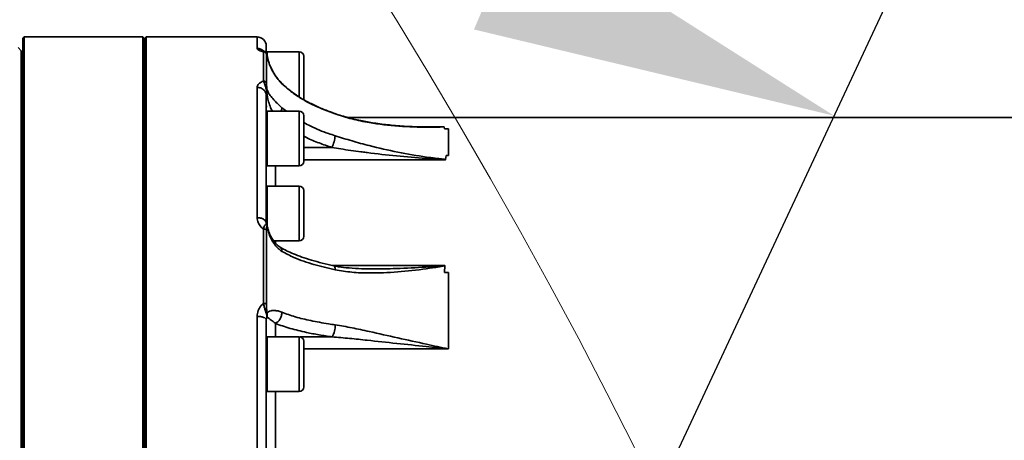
# Model space of a CAD drawing. Header units: millimetres. Extents: x -10540 to 6039, y -7467 to 6433.
# Tile 127 of 179: x -4363 to -4039, y 2680 to 2818. Entities that reach past the tile are written whole.
import ezdxf

# ---------------------------------------------------------------- set-up
doc = ezdxf.new("R2010")
doc.units = ezdxf.units.MM
doc.header["$LTSCALE"] = 8
doc.header["$PDSIZE"] = -1
doc.layers.get('Defpoints').update_dxf_attribs({"true_color": 0x5e5e5e})
doc.layers.add('2细线层', color=4, linetype='Continuous', lineweight=13)
doc.layers.add('细实线层', color=7, linetype='Continuous')
doc.dimstyles.new('ISO-25', dxfattribs={"dimscale": 20, "dimtxt": 5, "dimasz": 6, "dimexe": 6, "dimexo": 0.625, "dimtad": 1, "dimtoh": 1, "dimdec": 0, "dimtxsty": 'Standard', "dimcen": 2.5, "dimclrd": 1, "dimclre": 1, "dimclrt": 4, "dimadec": 1, "dimazin": 2, "dimtfac": 1, "dimtdec": 0, "dimtmove": 0, "dimatfit": 0, "dimfxl": 1, "dimarcsym": 0})

# ---------------------------------------------------------------- blocks, each defined once
blk = doc.blocks.new('*D81')
at = {"layer": 'Defpoints', "color": 0, "linetype": 'ByBlock', "transparency": 16777216}
for p in [(-4559.05, 2925.54), (-4801.18, 2432.54), (-4310.94, 2323.86), (-4801.18, 1272.54), (-4801.18, 1272.54)]:
    blk.add_point(p, dxfattribs=at)
at = {"layer": '细实线层', "color": 1, "linetype": 'ByBlock', "lineweight": -2, "transparency": 16777216}
for p, q in [((-4801.18, 2445.04), (-4801.18, 3063.18)), ((-4305.66, 2335.18), (-4044.42, 2895.41))]:
    blk.add_line(p, q, dxfattribs=at)
blk.add_arc((-4801.18, 1272.54), 1670.64, 69.11637, 85.88363, dxfattribs=at)
at = {"layer": '细实线层', "color": 1, "linetype": 'ByBlock', "transparency": 16777216}
for points in [[(-4681.97, 2918.88), (-4680.54, 2958.86), (-4801.18, 2943.18)], [(-4197.85, 2851.85), (-4213.44, 2815.01), (-4095.13, 2786.65)]]:
    blk.add_solid(points, dxfattribs=at)
at = {"layer": '细实线层', "color": 4, "linetype": 'ByBlock', "transparency": 16777216, "insert": (-4405.91, 2960), "char_height": 100, "attachment_point": 5, "rotation": 346.817}
blk.add_mtext('25°', dxfattribs=at)
blk = doc.blocks.new('*D87')
at = {"layer": '2细线层', "color": 1, "linetype": 'ByBlock', "lineweight": -2, "transparency": 16777216}
for p, q in [((-4788.68, 4272.97), (-1386.54, 4272.97)), ((-1506.54, 792.54), (-1506.54, 4152.97)), ((-5173.81, 672.54), (-1386.54, 672.54))]:
    blk.add_line(p, q, dxfattribs=at)
at = {"layer": '2细线层', "color": 1, "linetype": 'ByBlock', "transparency": 16777216}
for points in [[(-1526.54, 4152.97), (-1486.54, 4152.97), (-1506.54, 4272.97)], [(-1526.54, 792.54), (-1486.54, 792.54), (-1506.54, 672.54)]]:
    blk.add_solid(points, dxfattribs=at)
at = {"layer": 'Defpoints', "color": 0, "linetype": 'ByBlock', "transparency": 16777216}
for p in [(-4801.18, 4272.97), (-1506.54, 4272.97), (-5186.31, 672.54)]:
    blk.add_point(p, dxfattribs=at)
at = {"layer": '2细线层', "color": 4, "linetype": 'ByBlock', "transparency": 16777216, "insert": (-1569.6, 2367.54), "char_height": 100, "attachment_point": 5, "rotation": 90}
blk.add_mtext('3600', dxfattribs=at)
blk = doc.blocks.new('*D93')
at = {"layer": '2细线层', "color": 1, "linetype": 'ByBlock', "lineweight": -2, "transparency": 16777216}
for p, q in [((-4801.18, 2445.04), (-4801.18, 3353.12)), ((-2975.18, 2675.04), (-2975.18, 3353.12)), ((-4681.18, 3233.12), (-3095.18, 3233.12))]:
    blk.add_line(p, q, dxfattribs=at)
at = {"layer": '2细线层', "color": 1, "linetype": 'ByBlock', "transparency": 16777216}
for points in [[(-4681.18, 3253.12), (-4681.18, 3213.12), (-4801.18, 3233.12)], [(-3095.18, 3253.12), (-3095.18, 3213.12), (-2975.18, 3233.12)]]:
    blk.add_solid(points, dxfattribs=at)
at = {"layer": 'Defpoints', "color": 0, "linetype": 'ByBlock', "transparency": 16777216}
for p in [(-2975.18, 3233.12), (-2975.18, 2662.54), (-4801.18, 2432.54)]:
    blk.add_point(p, dxfattribs=at)
at = {"layer": '2细线层', "color": 4, "linetype": 'ByBlock', "transparency": 16777216, "insert": (-3888.18, 3295.62), "char_height": 100, "attachment_point": 5}
blk.add_mtext('1826', dxfattribs=at)
blk = doc.blocks.new('*D94')
at = {"layer": '2细线层', "color": 1, "linetype": 'ByBlock', "lineweight": -2, "transparency": 16777216}
blk.add_arc((-2975.18, 2662.54), 313.74, 22.0503, 102.9497, dxfattribs=at)
at = {"layer": '2细线层', "color": 1, "linetype": 'ByBlock', "transparency": 16777216}
for points in [[(-3037.36, 2950.03), (-3053.61, 2986.58), (-3155.13, 2919.54)], [(-2664.75, 2784.15), (-2704.02, 2776.5), (-2661.44, 2662.54)]]:
    blk.add_solid(points, dxfattribs=at)
at = {"layer": 'Defpoints', "color": 0, "linetype": 'ByBlock', "transparency": 16777216}
for p in [(-3248.47, 3052.84), (-2740.8, 2871.11), (-4976.16, 2662.54), (-2975.18, 2662.54), (-2658.47, 2662.54)]:
    blk.add_point(p, dxfattribs=at)
at = {"layer": '2细线层', "color": 4, "linetype": 'ByBlock', "transparency": 16777216, "insert": (-2801.45, 2996.27), "char_height": 100, "attachment_point": 5, "rotation": 332.5}
blk.add_mtext('125°', dxfattribs=at)

msp = doc.modelspace()

# ---------------------------------------------------------------- linework, layer by layer
at = {"color": 7, "linetype": 'Continuous', "lineweight": 35}
for p, q in [((-4361.18, 2812.54), (-4361.68, 2812.04)), ((-4361.68, 2513.04), (-4361.68, 2812.04)), ((-4322.18, 2812.54), (-4361.18, 2812.54)), ((-4361.18, 2812.54), (-4361.18, 2512.54)), ((-4321.68, 2812.04), (-4322.18, 2812.54)), ((-4322.18, 2512.54), (-4322.18, 2812.54)), ((-4321.18, 2812.54), (-4321.68, 2812.04)), ((-4321.68, 2513.04), (-4321.68, 2812.04)), ((-4284.68, 2812.54), (-4321.18, 2812.54)), ((-4321.18, 2812.54), (-4321.18, 2512.54)), ((-4284.68, 2808.79), (-4284.68, 2812.54)), ((-4362.18, 2808.04), (-4363.18, 2809.04)), ((-4362.18, 2808.04), (-4362.18, 2662.54)), ((-4282.59, 2807.69), (-4282.3, 2807.77)), ((-4281.68, 2809.54), (-4281.68, 2808.52)), ((-4281.68, 2807.7), (-4281.68, 2808.52)), ((-4281.38, 2807.7), (-4281.68, 2807.7)), ((-4281.68, 2807.62), (-4281.68, 2807.34)), ((-4270.88, 2807.7), (-4281.38, 2807.7)), ((-4281.38, 2806.53), (-4281.38, 2807.7)), ((-4281.38, 2807.7), (-4281.38, 2806.53)), ((-4270.88, 2792.88), (-4270.88, 2807.7)), ((-4361.68, 2807.54), (-4362.18, 2807.54)), ((-4281.31, 2806.06), (-4281.38, 2806.4)), ((-4269.38, 2806.2), (-4269.38, 2791.91)), ((-4361.68, 2797.11), (-4362.18, 2797.11)), ((-4284.68, 2753.16), (-4284.68, 2795.99)), ((-4276.6, 2797.25), (-4276.53, 2797.18)), ((-4281.68, 2793.32), (-4281.68, 2788.88)), ((-4281.68, 2789.7), (-4281.38, 2789.7)), ((-4276.53, 2789.28), (-4275.02, 2788.15)), ((-4281.38, 2788.15), (-4281.7, 2788.15)), ((-4281.68, 2785.46), (-4281.68, 2763.28)), ((-4270.88, 2788.15), (-4281.38, 2788.15)), ((-4281.38, 2770.15), (-4281.38, 2788.15)), ((-4270.88, 2770.15), (-4270.88, 2788.15)), ((-4269.38, 2786.65), (-4269.38, 2771.65)), ((-4259.12, 2787.3), (-4259.07, 2787.24)), ((-3905.68, 2786.04), (-4254.79, 2786.04)), ((-4232.03, 2783.04), (-4223.21, 2783.04)), ((-4223.2, 2783.04), (-4223.13, 2782.37)), ((-4223.13, 2782.37), (-4221.78, 2782.37)), ((-4362.18, 2781.11), (-4361.68, 2781.11)), ((-4361.68, 2779.54), (-4362.18, 2779.54)), ((-4269.38, 2776.2), (-4260.07, 2776.2)), ((-4222.76, 2772.22), (-4269.38, 2772.22)), ((-4222.53, 2773.54), (-4222.75, 2772.24)), ((-4222.53, 2773.54), (-4221.78, 2773.54)), ((-4281.68, 2770.15), (-4281.38, 2770.15)), ((-4281.38, 2770.15), (-4270.88, 2770.15)), ((-4361.68, 2767.41), (-4362.18, 2767.41)), ((-4281.38, 2763.54), (-4281.68, 2763.54)), ((-4270.88, 2763.54), (-4281.38, 2763.54)), ((-4281.38, 2750.45), (-4281.38, 2763.54)), ((-4281.38, 2763.54), (-4281.38, 2750.44)), ((-4270.88, 2745.54), (-4270.88, 2763.54)), ((-4269.38, 2762.04), (-4269.38, 2747.04)), ((-4281.68, 2758.48), (-4281.68, 2751.35)), ((-4362.18, 2751.41), (-4361.68, 2751.41)), ((-4281.52, 2750.77), (-4281.6, 2750.9)), ((-4281.42, 2750.45), (-4281.42, 2750.43)), ((-4279.27, 2745.54), (-4270.88, 2745.54)), ((-4278.68, 2745.54), (-4278.68, 2744.81)), ((-4259.89, 2737.48), (-4223.08, 2737.48)), ((-4223.07, 2737.45), (-4223.16, 2735.13)), ((-4223.16, 2735.13), (-4221.78, 2735.13)), ((-4361.68, 2722.97), (-4362.18, 2722.97)), ((-4284.68, 2655.13), (-4284.68, 2720.74)), ((-4281.68, 2719.58), (-4281.68, 2711.02)), ((-4278.68, 2718.44), (-4278.68, 2713.98)), ((-4281.38, 2714.03), (-4281.68, 2714.03)), ((-4270.88, 2714.03), (-4281.38, 2714.03)), ((-4281.38, 2711.92), (-4281.38, 2714.03)), ((-4281.38, 2714.03), (-4281.38, 2696.03)), ((-4270.88, 2711.92), (-4270.88, 2714.03)), ((-4270.49, 2713.98), (-4260.07, 2713.98)), ((-4281.38, 2696.03), (-4281.38, 2711.92)), ((-4270.88, 2696.03), (-4270.88, 2711.92)), ((-4269.38, 2712.53), (-4269.38, 2710.77)), ((-4269.38, 2710.77), (-4269.38, 2697.53)), ((-4221.78, 2712.77), (-4221.78, 2710.08)), ((-4221.78, 2710.08), (-4269.38, 2710.08)), ((-4362.18, 2706.97), (-4361.68, 2706.97)), ((-4281.68, 2704.88), (-4281.68, 2670.89)), ((-4281.68, 2696.03), (-4281.38, 2696.03)), ((-4281.38, 2696.03), (-4270.88, 2696.03))]:
    msp.add_line(p, q, dxfattribs=at)
at = {"color": 7, "linetype": 'Continuous', "lineweight": 35, "flags": 128}
for points in [[(-4228.38, 2782.97), (-4225.98, 2782.98), (-4225.02, 2782.99), (-4224.4, 2783), (-4223.98, 2783.01), (-4223.71, 2783.02), (-4223.53, 2783.02), (-4223.41, 2783.03), (-4223.33, 2783.03), (-4223.26, 2783.04), (-4223.23, 2783.04), (-4223.22, 2783.04), (-4223.21, 2783.04), (-4223.21, 2783.04), (-4223.21, 2783.04), (-4223.21, 2783.04), (-4223.21, 2783.04)], [(-4259.47, 2737.38), (-4259.36, 2737.33), (-4259.24, 2737.16), (-4259.15, 2736.88), (-4259.09, 2736.51), (-4259.08, 2736.05)]]:
    msp.add_lwpolyline(points, dxfattribs=at)
at = {"color": 7, "linetype": 'Continuous', "lineweight": 35}
for centre, radius, start, end in [((-4284.68, 2809.54), 3, 0, 90), ((-4282.58, 2806.7), 0.989, 8.3165, 90.7676), ((-4270.88, 2806.2), 1.5, 0, 90), ((-4282.55, 2797.07), 0.971, 10.7143, 92.2585), ((-4281.55, 2794.79), 0.386, 70.3914, 97.3141), ((-4270.88, 2786.65), 1.5, 0, 90), ((-4272.45, 2781.5), 13.47, 336.8281, 353.9527), ((-4270.88, 2771.65), 1.5, 270, 0), ((-4270.88, 2762.04), 1.5, 0, 90), ((-4282.45, 2748.47), 0.964, 27.6534, 98.2551), ((-4282.41, 2750.32), 0.994, 6.2285, 35.4403), ((-4270.88, 2747.04), 1.5, 270, 0), ((-4282.42, 2723.93), 1.08, 40.5469, 99.1759), ((-4281.96, 2721.93), 0.556, 310.4394, 346.0656), ((-4266.02, 2717.61), 6.97, 328.6236, 2.6484), ((-4270.88, 2712.53), 1.5, 0, 90), ((-4270.88, 2697.53), 1.5, 270, 0)]:
    msp.add_arc(centre, radius, start, end, dxfattribs=at)
for points, knots in [([(-4282.59, 2807.69), (-4282.86, 2807.76), (-4283.61, 2807.94), (-4284.48, 2808.33), (-4284.61, 2808.64), (-4284.68, 2808.79)], [0, 0, 0, 0, 0.215867, 0.607127, 1, 1, 1, 1]), ([(-4282.4, 2807.71), (-4282.45, 2807.79), (-4282.71, 2808.19), (-4283.52, 2808.65), (-4284.29, 2808.75), (-4284.68, 2808.79)], [0, 0, 0, 0, 0.1058987, 0.5529493, 1, 1, 1, 1]), ([(-4282.29, 2807.81), (-4282.33, 2807.82), (-4282.55, 2807.87), (-4282.72, 2807.94), (-4282.72, 2807.94), (-4282.73, 2807.94)], [0, 0, 0, 0, 0.124793, 0.6932, 1, 1, 1, 1]), ([(-4282.59, 2798.04), (-4282.59, 2799.89), (-4282.59, 2803.6), (-4282.59, 2806.39), (-4282.59, 2807.63), (-4282.59, 2807.69)], [0, 0, 0, 0, 0.484079, 0.972239, 1, 1, 1, 1]), ([(-4281.45, 2806.58), (-4281.46, 2806.62), (-4281.49, 2806.76), (-4281.55, 2806.95), (-4281.59, 2807.1), (-4281.67, 2807.29), (-4281.78, 2807.47), (-4281.97, 2807.65), (-4282.16, 2807.78), (-4282.28, 2807.8), (-4282.3, 2807.8)], [0, 0, 0, 0, 0.067407, 0.267279, 0.551862, 0.65673, 0.738897, 0.854398, 0.984314, 1, 1, 1, 1]), ([(-4281.7, 2808.59), (-4281.71, 2808.62), (-4281.74, 2808.74), (-4281.7, 2808.1), (-4281.68, 2807.62)], [0, 0, 0, 0, 0.246842, 1, 1, 1, 1]), ([(-4281.42, 2806.46), (-4281.44, 2806.55), (-4281.52, 2806.86), (-4281.58, 2807.04), (-4281.59, 2806.91), (-4281.6, 2806.85)], [0, 0, 0, 0, 0.148882, 0.573941, 1, 1, 1, 1]), ([(-4281.6, 2806.85), (-4281.6, 2806.78), (-4281.6, 2805.56), (-4281.6, 2802.79), (-4281.6, 2799.11), (-4281.6, 2797.25)], [0, 0, 0, 0, 0.02776, 0.511839, 1, 1, 1, 1]), ([(-4276.53, 2797.18), (-4276.95, 2797.63), (-4277.81, 2798.55), (-4279.03, 2800.26), (-4280.14, 2802.27), (-4280.97, 2804.41), (-4281.28, 2805.83), (-4281.42, 2806.46)], [0, 0, 0, 0, 0.169663, 0.345242, 0.572381, 0.806989, 1, 1, 1, 1]), ([(-4276.56, 2797.29), (-4276.58, 2797.31), (-4277, 2797.7), (-4277.74, 2798.57), (-4278.78, 2799.95), (-4279.73, 2801.53), (-4280.54, 2803.31), (-4281.07, 2804.83), (-4281.25, 2805.78), (-4281.31, 2806.06)], [0, 0, 0, 0, 0.009838, 0.167979, 0.332637, 0.511627, 0.706178, 0.912543, 1, 1, 1, 1]), ([(-4284.68, 2795.99), (-4284.61, 2796.3), (-4284.48, 2796.92), (-4283.61, 2797.61), (-4282.86, 2797.93), (-4282.59, 2798.04)], [0, 0, 0, 0, 0.392799, 0.783987, 1, 1, 1, 1]), ([(-4281.6, 2795.17), (-4281.66, 2795.37), (-4281.82, 2795.94), (-4282.05, 2796.6), (-4282.31, 2797.34), (-4282.47, 2797.77), (-4282.57, 2798), (-4282.59, 2798.04)], [0, 0, 0, 0, 0.1609569, 0.4685466, 0.5804447, 0.9273967, 1, 1, 1, 1]), ([(-4281.6, 2797.25), (-4281.59, 2797.04), (-4281.58, 2796.61), (-4281.52, 2795.83), (-4281.44, 2795.29), (-4281.42, 2795.16)], [0, 0, 0, 0, 0.42619, 0.851346, 1, 1, 1, 1]), ([(-4281.46, 2793.83), (-4281.46, 2793.83), (-4281.46, 2793.84), (-4281.46, 2793.85), (-4281.46, 2793.87), (-4281.46, 2793.93), (-4281.45, 2794.09), (-4281.45, 2794.51), (-4281.54, 2794.9), (-4281.6, 2795.17)], [0, 0, 0, 0, 0.008124, 0.009485, 0.021475, 0.055949, 0.145711, 0.379134, 1, 1, 1, 1]), ([(-4281.46, 2793.83), (-4281.46, 2793.83), (-4281.37, 2794.27), (-4281.39, 2794.71), (-4281.42, 2795.16)], [0, 0, 0, 0, 0.007255, 1, 1, 1, 1]), ([(-4281.42, 2795.16), (-4281.28, 2794.84), (-4280.98, 2794.14), (-4280.15, 2792.96), (-4279.06, 2791.72), (-4277.83, 2790.49), (-4276.97, 2789.69), (-4276.53, 2789.28)], [0, 0, 0, 0, 0.19261, 0.420258, 0.654586, 0.824628, 1, 1, 1, 1]), ([(-4259.09, 2787.36), (-4260.39, 2787.83), (-4262.92, 2788.74), (-4266.47, 2790.35), (-4269.67, 2792.06), (-4272.45, 2793.85), (-4274.75, 2795.56), (-4276.01, 2796.76), (-4276.56, 2797.29)], [0, 0, 0, 0, 0.20335, 0.395709, 0.574523, 0.73994, 0.886108, 1, 1, 1, 1]), ([(-4259.07, 2787.24), (-4261.41, 2788.13), (-4264.94, 2789.46), (-4269.39, 2791.81), (-4273.02, 2794.06), (-4275.24, 2796.04), (-4276.53, 2797.18)], [0, 0, 0, 0, 0.3686579, 0.5564386, 0.7441267, 1, 1, 1, 1]), ([(-4281.46, 2793.83), (-4281.48, 2793.81), (-4281.61, 2793.65), (-4281.68, 2793.48), (-4281.68, 2793.32), (-4281.68, 2793.32)], [0, 0, 0, 0, 0.11064, 0.999947, 1, 1, 1, 1]), ([(-4279.68, 2788.15), (-4279.8, 2788.38), (-4280.56, 2789.93), (-4281.1, 2791.8), (-4281.39, 2793.43), (-4281.46, 2793.83)], [0, 0, 0, 0, 0.117349, 0.780338, 1, 1, 1, 1]), ([(-4281.68, 2788.88), (-4281.7, 2788.57), (-4281.74, 2787.9), (-4281.7, 2786.31), (-4281.68, 2785.46)], [0, 0, 0, 0, 0.4637792, 1, 1, 1, 1]), ([(-4281.68, 2788.32), (-4281.68, 2788.47), (-4281.68, 2788.76), (-4281.68, 2788.8), (-4281.68, 2788.82)], [0, 0, 0, 0, 0.495654, 1, 1, 1, 1]), ([(-4276.96, 2788.15), (-4276.85, 2788.32), (-4276.58, 2788.78), (-4276.55, 2789.09), (-4276.53, 2789.28)], [0, 0, 0, 0, 0.370495, 1, 1, 1, 1]), ([(-4228.38, 2782.99), (-4228.88, 2782.98), (-4231.08, 2782.96), (-4235.16, 2783.11), (-4240.42, 2783.49), (-4245.44, 2784.1), (-4250.15, 2784.92), (-4254.66, 2785.93), (-4257.65, 2786.87), (-4259.12, 2787.34)], [0, 0, 0, 0, 0.048487, 0.213316, 0.394471, 0.558354, 0.702257, 0.853311, 1, 1, 1, 1]), ([(-4223.2, 2783.04), (-4223.2, 2783.03), (-4223.21, 2783.03), (-4223.24, 2783.03), (-4223.3, 2783.02), (-4223.39, 2783.01), (-4223.51, 2783), (-4223.7, 2782.99), (-4223.98, 2782.98), (-4224.41, 2782.96), (-4225.06, 2782.94), (-4226.43, 2782.9), (-4230.84, 2782.86), (-4238.18, 2783.1), (-4246.55, 2784.11), (-4253.52, 2785.5), (-4257.22, 2786.66), (-4259.07, 2787.24)], [0, 0, 0, 0, 0.000271, 0.001329, 0.00348, 0.005798, 0.009205, 0.014261, 0.021808, 0.033106, 0.050072, 0.076118, 0.146615, 0.415656, 0.684536, 0.842364, 1, 1, 1, 1]), ([(-4269.38, 2784.46), (-4268.62, 2784.03), (-4266.05, 2782.58), (-4262.52, 2781.24), (-4259.79, 2780.33), (-4259.06, 2780.09)], [0, 0, 0, 0, 0.235986, 0.7947457, 1, 1, 1, 1]), ([(-4223.21, 2783.04), (-4223.21, 2783.04), (-4223.2, 2783.04), (-4223.2, 2783.04), (-4223.2, 2783.04), (-4223.2, 2783.04)], [0, 0, 0, 0, 0.233118, 0.521273, 1, 1, 1, 1]), ([(-4221.78, 2782.37), (-4221.78, 2781.57), (-4221.78, 2779.96), (-4221.78, 2776.95), (-4221.78, 2774.6), (-4221.78, 2773.54)], [0, 0, 0, 0, 0.354159, 0.708318, 1, 1, 1, 1]), ([(-4260.07, 2776.2), (-4261.49, 2776.69), (-4264.33, 2777.68), (-4267.47, 2778.91), (-4269.07, 2779.8), (-4269.38, 2779.97)], [0, 0, 0, 0, 0.446541, 0.895079, 1, 1, 1, 1]), ([(-4259.06, 2780.09), (-4257.21, 2779.51), (-4253.51, 2778.34), (-4246.64, 2776.46), (-4238.48, 2774.61), (-4231.24, 2773.37), (-4226.6, 2772.75), (-4224.82, 2772.53), (-4223.84, 2772.42), (-4223.25, 2772.34), (-4222.92, 2772.3), (-4222.77, 2772.25), (-4222.75, 2772.24), (-4222.75, 2772.24)], [0, 0, 0, 0, 0.15588, 0.311948, 0.569226, 0.826649, 0.905589, 0.949018, 0.972641, 0.9855, 0.998282, 0.999652, 1, 1, 1, 1]), ([(-4222.76, 2772.22), (-4222.76, 2772.22), (-4222.76, 2772.23), (-4222.77, 2772.23), (-4222.77, 2772.23), (-4222.79, 2772.24), (-4223.83, 2772.39), (-4226, 2772.51), (-4231.37, 2772.72), (-4238.86, 2773.43), (-4245.42, 2774.14), (-4249.32, 2774.64), (-4252.23, 2775.02), (-4255.96, 2775.55), (-4259.12, 2776.05), (-4260.07, 2776.2)], [0, 0, 0, 0, 0.000106, 0.000237, 0.000387, 0.000729, 0.001885, 0.08719, 0.173264, 0.431012, 0.688723, 0.699869, 0.744454, 0.922846, 1, 1, 1, 1]), ([(-4222.75, 2772.24), (-4222.75, 2772.23), (-4222.75, 2772.23), (-4222.76, 2772.23), (-4222.76, 2772.23), (-4222.76, 2772.22)], [0, 0, 0, 0, 0.550186, 0.655331, 1, 1, 1, 1]), ([(-4278.68, 2770.15), (-4278.68, 2769.37), (-4278.68, 2767.38), (-4278.68, 2765), (-4278.68, 2763.54)], [0, 0, 0, 0, 0.389772, 1, 1, 1, 1]), ([(-4281.68, 2763.28), (-4281.7, 2762.71), (-4281.74, 2761.48), (-4281.7, 2759.53), (-4281.68, 2758.48)], [0, 0, 0, 0, 0.463779, 1, 1, 1, 1]), ([(-4282.59, 2749.42), (-4282.86, 2749.64), (-4283.61, 2750.24), (-4284.48, 2751.52), (-4284.61, 2752.62), (-4284.68, 2753.16)], [0, 0, 0, 0, 0.215837, 0.607112, 1, 1, 1, 1]), ([(-4282.59, 2749.42), (-4282.48, 2749.8), (-4282.37, 2750.2), (-4282.14, 2750.64), (-4281.99, 2750.85), (-4281.77, 2750.97), (-4281.66, 2750.93), (-4281.6, 2750.9)], [0, 0, 0, 0, 0.401256, 0.418718, 0.689252, 0.838824, 1, 1, 1, 1]), ([(-4282.59, 2724.99), (-4282.59, 2728.59), (-4282.59, 2734.63), (-4282.59, 2742.73), (-4282.59, 2747.19), (-4282.59, 2749.42)], [0, 0, 0, 0, 0.425392, 0.712275, 1, 1, 1, 1]), ([(-4281.48, 2750.8), (-4281.52, 2750.85), (-4281.66, 2751.06), (-4281.67, 2751.22), (-4281.68, 2751.33), (-4281.68, 2751.35), (-4281.68, 2751.35), (-4281.68, 2751.35), (-4281.68, 2751.35), (-4281.68, 2751.35)], [0, 0, 0, 0, 0.230171, 0.868601, 0.992731, 0.996932, 0.999224, 0.999931, 1, 1, 1, 1]), ([(-4281.42, 2750.43), (-4281.44, 2750.42), (-4281.52, 2750.36), (-4281.58, 2749.85), (-4281.59, 2749.23), (-4281.6, 2748.92)], [0, 0, 0, 0, 0.148813, 0.573901, 1, 1, 1, 1]), ([(-4281.39, 2750.46), (-4281.39, 2750.5), (-4281.4, 2750.62), (-4281.47, 2750.72), (-4281.52, 2750.79)], [0, 0, 0, 0, 0.3190393, 1, 1, 1, 1]), ([(-4276.53, 2742.08), (-4276.95, 2742.38), (-4277.81, 2742.98), (-4279.03, 2744.39), (-4280.14, 2746.21), (-4280.97, 2748.31), (-4281.28, 2749.77), (-4281.42, 2750.43)], [0, 0, 0, 0, 0.16963, 0.345174, 0.572334, 0.806963, 1, 1, 1, 1]), ([(-4277.1, 2743.46), (-4277.32, 2743.6), (-4277.82, 2743.91), (-4278.61, 2744.67), (-4279.49, 2745.76), (-4280.32, 2747.21), (-4280.99, 2748.82), (-4281.24, 2749.95), (-4281.36, 2750.47)], [0, 0, 0, 0, 0.108279, 0.243634, 0.419275, 0.614459, 0.823082, 1, 1, 1, 1]), ([(-4281.6, 2748.92), (-4281.6, 2745.05), (-4281.6, 2737.28), (-4281.6, 2728.86), (-4281.6, 2724.63)], [0, 0, 0, 0, 0.497781, 1, 1, 1, 1]), ([(-4259.47, 2737.38), (-4260.75, 2737.66), (-4263.25, 2738.21), (-4266.75, 2739.17), (-4269.91, 2740.18), (-4272.66, 2741.22), (-4274.96, 2742.26), (-4276.43, 2743), (-4277.05, 2743.41), (-4277.13, 2743.46)], [0, 0, 0, 0, 0.196976, 0.383777, 0.557442, 0.717343, 0.857777, 0.983542, 1, 1, 1, 1]), ([(-4277.12, 2743.44), (-4276.95, 2743.3), (-4276.6, 2743), (-4276.55, 2742.4), (-4276.53, 2742.08)], [0, 0, 0, 0, 0.485701, 1, 1, 1, 1]), ([(-4259.08, 2736.05), (-4261.41, 2736.59), (-4264.94, 2737.39), (-4269.39, 2738.82), (-4273.02, 2740.19), (-4275.24, 2741.39), (-4276.53, 2742.08)], [0, 0, 0, 0, 0.368675, 0.556465, 0.744161, 1, 1, 1, 1]), ([(-4247.28, 2736.31), (-4248.65, 2736.32), (-4251.39, 2736.35), (-4255.21, 2736.68), (-4257.9, 2737.01), (-4259.22, 2737.32), (-4259.46, 2737.38)], [0, 0, 0, 0, 0.334357, 0.66643, 0.938077, 1, 1, 1, 1]), ([(-4223.07, 2737.45), (-4223.07, 2737.44), (-4223.09, 2737.43), (-4223.13, 2737.41), (-4223.19, 2737.38), (-4223.27, 2737.35), (-4223.4, 2737.31), (-4223.6, 2737.26), (-4223.9, 2737.2), (-4224.35, 2737.11), (-4226.1, 2736.8), (-4230.85, 2736.11), (-4238.51, 2735.22), (-4246.66, 2734.91), (-4253.53, 2735.11), (-4257.23, 2735.74), (-4259.08, 2736.05)], [0, 0, 0, 0, 0.000288, 0.002016, 0.003658, 0.006048, 0.009576, 0.01483, 0.022705, 0.034578, 0.052696, 0.167561, 0.426648, 0.68559, 0.84289, 1, 1, 1, 1]), ([(-4247.28, 2736.32), (-4244.49, 2736.34), (-4238.49, 2736.39), (-4231.06, 2736.82), (-4226.2, 2737.15), (-4224.41, 2737.3), (-4223.95, 2737.34), (-4223.64, 2737.37), (-4223.44, 2737.4), (-4223.31, 2737.42), (-4223.22, 2737.43), (-4223.16, 2737.44), (-4223.12, 2737.45), (-4223.1, 2737.47), (-4223.09, 2737.47), (-4223.09, 2737.48), (-4223.08, 2737.48), (-4223.08, 2737.48)], [0, 0, 0, 0, 0.346543, 0.74386, 0.919822, 0.947492, 0.965565, 0.97749, 0.98538, 0.990607, 0.994074, 0.996374, 0.998602, 0.999312, 0.999622, 0.999894, 1, 1, 1, 1]), ([(-4223.08, 2737.48), (-4223.08, 2737.48), (-4223.08, 2737.47), (-4223.07, 2737.46), (-4223.07, 2737.45), (-4223.07, 2737.45)], [0, 0, 0, 0, 0.249253, 0.509897, 1, 1, 1, 1]), ([(-4284.68, 2720.74), (-4284.61, 2721.37), (-4284.48, 2722.63), (-4283.61, 2724.07), (-4282.86, 2724.75), (-4282.59, 2724.99)], [0, 0, 0, 0, 0.392789, 0.783967, 1, 1, 1, 1]), ([(-4281.6, 2721.51), (-4281.66, 2721.66), (-4281.82, 2722.12), (-4282.05, 2722.83), (-4282.31, 2723.76), (-4282.47, 2724.43), (-4282.57, 2724.91), (-4282.59, 2724.99)], [0, 0, 0, 0, 0.160751, 0.468437, 0.580353, 0.927394, 1, 1, 1, 1]), ([(-4281.6, 2724.63), (-4281.59, 2724.23), (-4281.58, 2723.45), (-4281.52, 2722.43), (-4281.44, 2721.93), (-4281.42, 2721.8)], [0, 0, 0, 0, 0.426306, 0.851545, 1, 1, 1, 1]), ([(-4281.46, 2720.6), (-4281.48, 2720.57), (-4281.61, 2720.24), (-4281.68, 2719.89), (-4281.68, 2719.58), (-4281.68, 2719.58)], [0, 0, 0, 0, 0.111278, 0.999947, 1, 1, 1, 1]), ([(-4281.46, 2720.6), (-4281.46, 2720.6), (-4281.46, 2720.61), (-4281.46, 2720.61), (-4281.46, 2720.63), (-4281.46, 2720.66), (-4281.45, 2720.76), (-4281.45, 2721.03), (-4281.54, 2721.31), (-4281.6, 2721.51)], [0, 0, 0, 0, 0.008116, 0.009475, 0.021472, 0.055942, 0.145697, 0.379105, 1, 1, 1, 1]), ([(-4281.46, 2720.6), (-4281.46, 2720.6), (-4281.37, 2720.98), (-4281.39, 2721.39), (-4281.42, 2721.8)], [0, 0, 0, 0, 0.007247, 1, 1, 1, 1]), ([(-4278.68, 2718.44), (-4278.68, 2718.44), (-4279.19, 2718.87), (-4280.27, 2719.66), (-4281.1, 2720.24), (-4281.39, 2720.53), (-4281.46, 2720.6)], [0, 0, 0, 0, 0.0000059, 0.3455107, 0.8373212, 1, 1, 1, 1]), ([(-4281.42, 2721.8), (-4281.28, 2721.94), (-4280.98, 2722.27), (-4280.15, 2722.6), (-4279.06, 2722.69), (-4277.83, 2722.54), (-4276.97, 2722.23), (-4276.53, 2722.07)], [0, 0, 0, 0, 0.192469, 0.420201, 0.654613, 0.824642, 1, 1, 1, 1]), ([(-4276.53, 2722.07), (-4275.1, 2721.55), (-4272.21, 2720.5), (-4266.97, 2719.27), (-4262.52, 2718.45), (-4259.79, 2718.04), (-4259.06, 2717.93)], [0, 0, 0, 0, 0.281977, 0.571906, 0.885051, 1, 1, 1, 1]), ([(-4260.07, 2713.98), (-4261.49, 2714.19), (-4264.35, 2714.63), (-4268.99, 2715.53), (-4273.01, 2716.51), (-4276.38, 2717.54), (-4277.91, 2718.14), (-4278.68, 2718.44)], [0, 0, 0, 0, 0.209634, 0.420206, 0.706759, 0.853418, 1, 1, 1, 1]), ([(-4259.06, 2717.93), (-4257.21, 2717.62), (-4253.51, 2717.01), (-4246.63, 2715.49), (-4238.46, 2713.64), (-4229.77, 2711.74), (-4224.23, 2710.5), (-4221.8, 2710.08), (-4221.78, 2710.08)], [0, 0, 0, 0, 0.152056, 0.304296, 0.555888, 0.807627, 0.99808, 1, 1, 1, 1]), ([(-4221.78, 2710.08), (-4221.8, 2710.08), (-4224.27, 2710.28), (-4229.95, 2710.89), (-4238.84, 2711.82), (-4247.21, 2712.74), (-4254.3, 2713.5), (-4258.15, 2713.82), (-4260.07, 2713.98)], [0, 0, 0, 0, 0.001935, 0.192572, 0.444546, 0.696482, 0.848265, 1, 1, 1, 1]), ([(-4281.68, 2711.02), (-4281.7, 2710.16), (-4281.74, 2708.28), (-4281.7, 2706.07), (-4281.68, 2704.88)], [0, 0, 0, 0, 0.4637792, 1, 1, 1, 1]), ([(-4278.68, 2696.03), (-4278.68, 2694.98), (-4278.68, 2691.02), (-4278.68, 2684.45), (-4278.68, 2678.89), (-4278.68, 2676.34)], [0, 0, 0, 0, 0.16412, 0.615904, 1, 1, 1, 1])]:
    msp.add_open_spline(points, degree=3, knots=knots, dxfattribs=at)
for points in [[(-4281.68, 2793.32), (-4281.72, 2793.67), (-4281.81, 2794.37), (-4282.51, 2795.25), (-4283.5, 2795.87), (-4284.28, 2795.95), (-4284.68, 2795.99)], [(-4281.68, 2751.35), (-4281.72, 2751.59), (-4281.81, 2752.06), (-4282.51, 2752.66), (-4283.5, 2753.08), (-4284.28, 2753.14), (-4284.68, 2753.16)], [(-4221.78, 2735.13), (-4221.78, 2731.57), (-4221.78, 2724.46), (-4221.78, 2716.67), (-4221.78, 2712.77)], [(-4281.68, 2719.58), (-4281.72, 2719.73), (-4281.81, 2720.03), (-4282.51, 2720.42), (-4283.5, 2720.69), (-4284.28, 2720.72), (-4284.68, 2720.74)], [(-4278.68, 2718.44), (-4278.39, 2718.59), (-4277.82, 2718.9), (-4277.11, 2719.83), (-4276.61, 2720.95), (-4276.56, 2721.7), (-4276.53, 2722.07)]]:
    msp.add_open_spline(points, degree=3, dxfattribs=at)
at = {"layer": '2细线层', "color": 4, "linetype": 'ByBlock'}
for centre, radius, start in [((-4801.18, 1272.54), 3000.43, 10), ((-5805.77, 1852.54), 1840.43, 347.17908)]:
    msp.add_arc(centre, radius, start, 150, dxfattribs=at)

# ---------------------------------------------------------------- dimensions: what is measured, and where the dimension line sits
dim = msp.add_linear_dim(base=(-1506.54, 4272.97), p1=(-5186.31, 672.54), p2=(-4801.18, 4272.97), angle=90, dimstyle='ISO-25', dxfattribs=at)
dim.commit()
dim.dimension.update_dxf_attribs({"geometry": '*D87', "text_midpoint": (-1506.54, 2367.54), "dimtype": 160})
dim = msp.add_linear_dim(base=(-2975.18, 3233.12), p1=(-4801.18, 2432.54), p2=(-2975.18, 2662.54), dimstyle='ISO-25', dxfattribs=at)
dim.commit()
dim.dimension.update_dxf_attribs({"geometry": '*D93', "text_midpoint": (-3888.18, 3295.62)})
dim = msp.add_angular_dim_2l(base=(-2740.8, 2871.11), line1=((-2658.47, 2662.54), (-4976.16, 2662.54)), line2=((-2975.18, 2662.54), (-3248.47, 3052.84)), dimstyle='ISO-25', dxfattribs=at)
dim.commit()
dim.dimension.update_dxf_attribs({"geometry": '*D94', "text_midpoint": (-2801.45, 2996.27)})
at = {"layer": '细实线层', "color": 4, "linetype": 'ByBlock'}
dim = msp.add_angular_dim_2l(base=(-4559.05, 2925.54), line1=((-4801.18, 1272.54), (-4801.18, 2432.54)), line2=((-4801.18, 1272.54), (-4310.94, 2323.86)), dimstyle='ISO-25', dxfattribs=at)
dim.commit()
dim.dimension.update_dxf_attribs({"geometry": '*D81', "text_midpoint": (-4420.17, 2899.15), "dimtype": 162})

doc.saveas('drawing.dxf')
